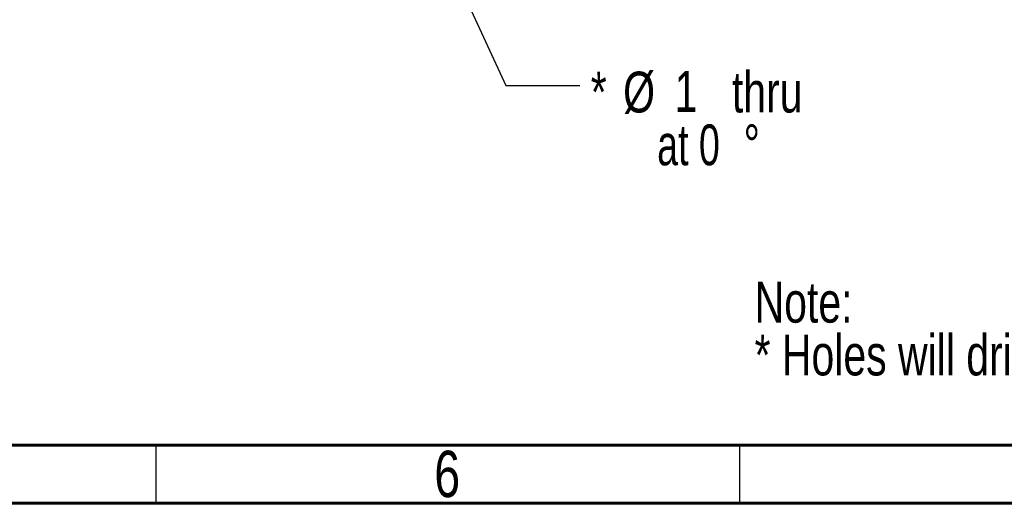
# Model space of a CAD drawing. Header units: millimetres. Extents: x 15 to 415, y 5 to 292.
# Tile 2 of 8: x 103 to 188, y 5 to 46. Entities that reach past the tile are written whole.
import ezdxf

# ---------------------------------------------------------------- set-up
doc = ezdxf.new("R2010")
doc.units = ezdxf.units.MM
doc.styles.add('SLDTEXTSTYLE0', font='TXT', dxfattribs={"width": 0.75})
doc.styles.add('SLDTEXTSTYLE1', font='TXT', dxfattribs={"width": 0.6875})
doc.dimstyles.new('SLDDIMSTYLE7', dxfattribs={"dimtxt": 0.18, "dimasz": 3.302, "dimexe": 0, "dimexo": 0.0625, "dimgap": 0, "dimtad": 0, "dimtih": 1, "dimtoh": 1, "dimdec": 0, "dimrnd": 1e-09, "dimzin": 0, "dimdsep": 46, "dimtxsty": 'Standard', "dimsah": 1, "dimcen": 0.09, "dimadec": 0, "dimazin": 0, "dimtfac": 3.302, "dimtdec": 0, "dimtofl": 0, "dimtmove": 0, "dimatfit": 3, "dimfxl": 0, "dimfrac": 2, "dimtolj": 1, "dimtzin": 0, "dimarcsym": 0})

# ---------------------------------------------------------------- blocks, each defined once
blk = doc.blocks.new('SW_NOTE_0')
at = {"color": 0, "linetype": 'Continuous', "lineweight": 0, "char_height": 3.5, "attachment_point": 1, "style": 'SLDTEXTSTYLE0'}
for s, insert in [('Note:', (0, 4.512)), ('* Holes will drilled according to config. table', (0, -0.014))]:
    blk.add_mtext(s, dxfattribs=dict(at, insert=insert))
blk = doc.blocks.new('SW_NOTE_7')
at = {"color": 0, "linetype": 'Continuous', "lineweight": 0, "char_height": 3.5, "attachment_point": 2}
for s, insert, style in [('*', (1.613, 1.185), 'SLDTEXTSTYLE0'), ('%%c', (5.072, 1.185), 'SLDTEXTSTYLE0'), ('1', (9.093, 1.238), 'SLDTEXTSTYLE0'), ('thru', (16.054, 1.185), 'SLDTEXTSTYLE0'), ('at 0', (9.308, -3.341), 'SLDTEXTSTYLE1'), ('%%d', (14.729, -3.341), 'SLDTEXTSTYLE0')]:
    blk.add_mtext(s, dxfattribs=dict(at, insert=insert, style=style))

msp = doc.modelspace()

# ---------------------------------------------------------------- linework, layer by layer
at = {"color": 7, "linetype": 'Continuous', "lineweight": 60}
for p, q in [((410, 10), (20, 10)), ((415, 5), (15, 5))]:
    msp.add_line(p, q, dxfattribs=at)
at = {"color": 7, "linetype": 'Continuous', "lineweight": 30}
for p, q in [((115, 10), (115, 5)), ((165, 10), (165, 5))]:
    msp.add_line(p, q, dxfattribs=at)

# ---------------------------------------------------------------- block references
at = {"color": 7, "linetype": 'Continuous', "lineweight": 0}
for name, p in [('SW_NOTE_7', (151.3299541, 40.8293733)), ('SW_NOTE_0', (166.3012844, 19.4825499))]:
    msp.add_blockref(name, p, dxfattribs=at)

# ---------------------------------------------------------------- texts
at = {"color": 7, "linetype": 'Continuous', "lineweight": 0, "insert": (139.9600369, 9.5035118), "char_height": 3.96875, "attachment_point": 2, "style": 'SLDTEXTSTYLE0'}
msp.add_mtext('6', dxfattribs=at)

# ---------------------------------------------------------------- leaders
at = {"color": 7, "linetype": 'Continuous', "lineweight": 0}
msp.add_leader([(124.86603, 84.3478056), (144.9799541, 40.8293733), (151.3299541, 40.8293733)], dimstyle='SLDDIMSTYLE7', dxfattribs=at)

doc.saveas('drawing.dxf')
